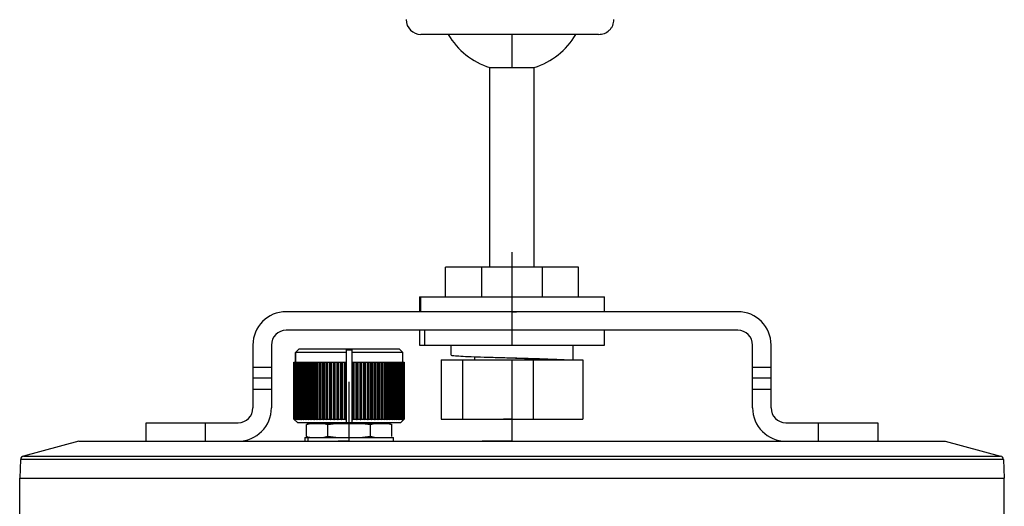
# Model space of a CAD drawing. Header units: millimetres. Extents: x 131 to 434, y 5 to 217.
# Tile 8 of 10: x 131 to 264, y 79 to 145. Entities that reach past the tile are written whole.
import ezdxf

# ---------------------------------------------------------------- set-up
doc = ezdxf.new("R2010")
doc.units = ezdxf.units.MM
doc.header["$PDSIZE"] = -1

msp = doc.modelspace()

# ---------------------------------------------------------------- linework, layer by layer
at = {"color": 7, "linetype": 'Continuous', "lineweight": 25}
for p, q in [((209.15, 143.15), (185.16, 143.15)), ((197.46, 138.68), (197.46, 143.15)), ((194.46, 138.68), (200.46, 138.68)), ((194.46, 111.68), (194.46, 138.68)), ((200.46, 111.68), (200.46, 138.68)), ((206.46, 111.68), (188.46, 111.68)), ((188.46, 107.68), (188.46, 111.68)), ((193.34, 111.68), (193.34, 107.68)), ((201.58, 107.68), (201.58, 111.68)), ((206.46, 107.68), (206.46, 111.68)), ((184.96, 107.68), (184.96, 105.68)), ((184.96, 107.68), (209.96, 107.68)), ((185.11, 107.68), (185.11, 105.68)), ((209.96, 105.68), (209.96, 107.68)), ((227.96, 105.68), (166.96, 105.68)), ((227.96, 103.18), (166.96, 103.18)), ((184.96, 103.18), (184.96, 101.18)), ((185.65, 103.18), (185.65, 101.18)), ((209.96, 101.18), (209.96, 103.18)), ((162.46, 101.18), (162.46, 92.68)), ((164.96, 101.18), (164.96, 92.68)), ((184.96, 101.18), (209.96, 101.18)), ((189.21, 101.18), (189.21, 99.82)), ((229.96, 92.68), (229.96, 101.18)), ((232.46, 92.68), (232.46, 101.18)), ((168.71, 100.68), (168.21, 100.18)), ((168.71, 100.68), (168.21, 100.18)), ((168.21, 100.18), (168.21, 98.88)), ((175.08, 100.18), (168.21, 100.18)), ((168.21, 98.88), (168.21, 100.18)), ((168.71, 100.68), (182.21, 100.68)), ((175.08, 100.68), (175.08, 100.55)), ((175.08, 100.55), (175.08, 100.18)), ((175.08, 100.55), (175.08, 100.53)), ((175.08, 100.53), (175.88, 100.53)), ((175.08, 100.18), (175.08, 98.88)), ((175.87, 100.53), (175.87, 100.68)), ((175.88, 100.53), (175.88, 100.68)), ((175.88, 90.68), (175.88, 100.53)), ((175.88, 98.88), (175.88, 100.18)), ((182.71, 100.18), (175.88, 100.18)), ((182.21, 100.68), (182.71, 100.18)), ((182.71, 98.88), (182.71, 100.18)), ((182.71, 98.88), (182.71, 100.18)), ((205.71, 99.18), (205.71, 101.07)), ((168.01, 98.88), (168.01, 91.18)), ((168.01, 98.88), (175.08, 98.88)), ((168.01, 91.18), (168.01, 98.88)), ((168.02, 98.88), (168.02, 91.18)), ((168.04, 91.18), (168.04, 98.88)), ((168.06, 98.88), (168.06, 91.18)), ((168.11, 91.18), (168.11, 98.88)), ((168.15, 98.88), (168.15, 91.18)), ((168.21, 91.18), (168.21, 98.88)), ((168.26, 98.88), (168.26, 91.18)), ((168.35, 91.18), (168.35, 98.88)), ((168.41, 98.88), (168.41, 91.18)), ((168.52, 91.18), (168.52, 98.88)), ((168.6, 98.88), (168.6, 91.18)), ((168.73, 91.18), (168.73, 98.88)), ((168.82, 98.88), (168.82, 91.18)), ((168.97, 91.18), (168.97, 98.88)), ((169.07, 98.88), (169.07, 91.18)), ((169.24, 91.18), (169.24, 98.88)), ((169.35, 98.88), (169.35, 91.18)), ((169.54, 91.18), (169.54, 98.88)), ((169.67, 98.88), (169.67, 91.18)), ((169.87, 91.18), (169.87, 98.88)), ((170.01, 98.88), (170.01, 91.18)), ((170.22, 91.18), (170.22, 98.88)), ((170.37, 98.88), (170.37, 91.18)), ((170.37, 98.88), (170.37, 91.08)), ((170.61, 91.18), (170.61, 98.88)), ((170.75, 98.88), (170.75, 91.08)), ((170.77, 98.88), (170.77, 91.18)), ((171.01, 91.18), (171.01, 98.88)), ((171.16, 98.88), (171.16, 91.08)), ((171.18, 98.88), (171.18, 91.18)), ((171.44, 91.18), (171.44, 98.88)), ((171.58, 98.88), (171.58, 91.08)), ((171.62, 98.88), (171.62, 91.18)), ((171.89, 91.18), (171.89, 98.88)), ((172.03, 98.88), (172.03, 91.08)), ((172.07, 98.88), (172.07, 91.18)), ((172.35, 91.18), (172.35, 98.88)), ((172.49, 98.88), (172.49, 91.08)), ((172.54, 98.88), (172.54, 91.18)), ((172.83, 91.18), (172.83, 98.88)), ((172.97, 98.88), (172.97, 91.08)), ((173.03, 98.88), (173.03, 91.18)), ((173.33, 91.18), (173.33, 98.88)), ((173.45, 98.88), (173.45, 91.08)), ((173.53, 98.88), (173.53, 91.18)), ((173.83, 91.18), (173.83, 98.88)), ((173.95, 98.88), (173.95, 91.08)), ((174.03, 98.88), (174.03, 91.18)), ((174.34, 91.18), (174.34, 98.88)), ((174.46, 98.88), (174.46, 91.08)), ((174.55, 98.88), (174.55, 91.18)), ((174.86, 91.18), (174.86, 98.88)), ((174.97, 98.88), (174.97, 91.08)), ((175.06, 98.88), (175.06, 91.18)), ((175.08, 91.18), (175.08, 98.88)), ((175.88, 98.88), (175.88, 91.18)), ((175.88, 98.88), (182.91, 98.88)), ((175.9, 91.18), (175.9, 98.88)), ((175.99, 98.88), (175.99, 91.08)), ((176.1, 98.88), (176.1, 91.18)), ((176.41, 91.18), (176.41, 98.88)), ((176.5, 98.88), (176.5, 91.08)), ((176.62, 98.88), (176.62, 91.18)), ((176.93, 91.18), (176.93, 98.88)), ((177.01, 98.88), (177.01, 91.08)), ((177.13, 98.88), (177.13, 91.18)), ((177.43, 91.18), (177.43, 98.88)), ((177.5, 98.88), (177.5, 91.08)), ((177.63, 98.88), (177.63, 91.18)), ((177.93, 91.18), (177.93, 98.88)), ((177.99, 98.88), (177.99, 91.08)), ((178.12, 98.88), (178.12, 91.18)), ((178.41, 91.18), (178.41, 98.88)), ((178.47, 98.88), (178.47, 91.08)), ((178.6, 98.88), (178.6, 91.18)), ((178.88, 91.18), (178.88, 98.88)), ((178.93, 98.88), (178.93, 91.08)), ((179.07, 98.88), (179.07, 91.18)), ((179.34, 91.18), (179.34, 98.88)), ((179.37, 98.88), (179.37, 91.08)), ((179.51, 98.88), (179.51, 91.18)), ((179.77, 91.18), (179.77, 98.88)), ((179.79, 98.88), (179.79, 91.08)), ((179.94, 98.88), (179.94, 91.18)), ((180.18, 91.18), (180.18, 98.88)), ((180.2, 98.88), (180.2, 91.08)), ((180.34, 98.88), (180.34, 91.18)), ((180.57, 91.18), (180.57, 98.88)), ((180.58, 98.88), (180.58, 91.08)), ((180.72, 98.88), (180.72, 91.18)), ((180.94, 91.18), (180.94, 98.88)), ((181.08, 98.88), (181.08, 91.18)), ((181.28, 91.18), (181.28, 98.88)), ((181.41, 98.88), (181.41, 91.18)), ((181.59, 91.18), (181.59, 98.88)), ((181.7, 98.88), (181.7, 91.18)), ((181.87, 91.18), (181.87, 98.88)), ((181.97, 98.88), (181.97, 91.18)), ((182.12, 91.18), (182.12, 98.88)), ((182.21, 98.88), (182.21, 91.18)), ((182.33, 91.18), (182.33, 98.88)), ((182.41, 98.88), (182.41, 91.18)), ((182.52, 91.18), (182.52, 98.88)), ((182.58, 98.88), (182.58, 91.18)), ((182.67, 91.18), (182.67, 98.88)), ((182.72, 98.88), (182.72, 91.18)), ((182.78, 91.18), (182.78, 98.88)), ((182.82, 98.88), (182.82, 91.18)), ((182.86, 91.18), (182.86, 98.88)), ((182.88, 98.88), (182.88, 91.18)), ((182.9, 91.18), (182.9, 98.88)), ((182.91, 98.88), (182.91, 91.18)), ((182.91, 98.88), (182.91, 91.18)), ((187.9, 99.18), (207.02, 99.18)), ((187.9, 99.18), (187.9, 91.18)), ((190.76, 99.18), (190.76, 91.18)), ((192.46, 99.18), (192.46, 99.61)), ((200.32, 99.18), (200.32, 91.18)), ((207.02, 99.18), (207.02, 91.18)), ((162.46, 98.18), (164.96, 98.18)), ((229.96, 98.18), (232.46, 98.18)), ((164.96, 96.68), (162.46, 96.68)), ((232.46, 96.68), (229.96, 96.68)), ((164.96, 95.18), (162.46, 95.18)), ((232.46, 95.18), (229.96, 95.18)), ((148.03, 88.18), (148.03, 90.68)), ((148.03, 90.68), (160.46, 90.68)), ((156.03, 90.68), (156.03, 88.18)), ((168.01, 91.18), (168.01, 91.18)), ((168.51, 90.68), (168.01, 91.18)), ((168.02, 91.18), (168.04, 91.18)), ((168.06, 91.18), (168.11, 91.18)), ((168.15, 91.18), (168.21, 91.18)), ((168.26, 91.18), (168.35, 91.18)), ((168.41, 91.18), (168.52, 91.18)), ((182.41, 90.68), (168.51, 90.68)), ((168.6, 91.18), (168.73, 91.18)), ((168.82, 91.18), (168.97, 91.18)), ((169.07, 91.18), (169.24, 91.18)), ((169.35, 91.18), (169.54, 91.18)), ((169.67, 91.18), (169.87, 91.18)), ((169.69, 88.81), (169.69, 90.45)), ((170.01, 91.18), (170.22, 91.18)), ((180.56, 90.59), (170.35, 90.59)), ((170.37, 91.18), (170.61, 91.18)), ((170.77, 91.18), (171.01, 91.18)), ((171.18, 91.18), (171.44, 91.18)), ((171.62, 91.18), (171.89, 91.18)), ((172.07, 91.18), (172.35, 91.18)), ((172.54, 91.18), (172.83, 91.18)), ((172.57, 88.81), (172.57, 90.45)), ((173.03, 91.18), (173.33, 91.18)), ((173.53, 91.18), (173.83, 91.18)), ((174.03, 91.18), (174.34, 91.18)), ((174.55, 91.18), (174.86, 91.18)), ((175.06, 91.18), (175.08, 91.18)), ((175.46, 90.59), (175.46, 90.68)), ((175.88, 91.18), (175.9, 91.18)), ((176.1, 91.18), (176.41, 91.18)), ((176.62, 91.18), (176.93, 91.18)), ((177.13, 91.18), (177.43, 91.18)), ((177.63, 91.18), (177.93, 91.18)), ((178.12, 91.18), (178.41, 91.18)), ((178.35, 88.81), (178.35, 90.45)), ((178.6, 91.18), (178.88, 91.18)), ((179.07, 91.18), (179.34, 91.18)), ((179.51, 91.18), (179.77, 91.18)), ((179.94, 91.18), (180.18, 91.18)), ((180.34, 91.18), (180.57, 91.18)), ((180.72, 91.18), (180.94, 91.18)), ((181.08, 91.18), (181.28, 91.18)), ((181.23, 88.81), (181.23, 90.45)), ((181.41, 91.18), (181.59, 91.18)), ((181.7, 91.18), (181.87, 91.18)), ((181.97, 91.18), (182.12, 91.18)), ((182.21, 91.18), (182.33, 91.18)), ((182.41, 91.18), (182.52, 91.18)), ((182.41, 90.68), (182.91, 91.18)), ((182.58, 91.18), (182.67, 91.18)), ((182.72, 91.18), (182.78, 91.18)), ((182.82, 91.18), (182.86, 91.18)), ((182.88, 91.18), (182.9, 91.18)), ((182.91, 91.18), (182.91, 91.18)), ((187.9, 91.18), (207.02, 91.18)), ((234.46, 90.68), (246.88, 90.68)), ((238.88, 88.18), (238.88, 90.68)), ((246.88, 90.68), (246.88, 88.18)), ((138.96, 88.18), (131.46, 86.17)), ((138.96, 88.18), (255.96, 88.18)), ((169.46, 88.68), (169.46, 88.18)), ((169.46, 88.68), (181.46, 88.68)), ((169.88, 88.68), (169.88, 88.18)), ((172.57, 88.81), (172.03, 88.68)), ((173.66, 88.68), (172.57, 88.81)), ((178.35, 88.81), (177.26, 88.68)), ((178.89, 88.68), (178.35, 88.81)), ((181.46, 88.18), (181.46, 88.68)), ((255.96, 88.18), (263.46, 86.17)), ((131.09, 85.72), (130.96, 83.18)), ((263.83, 85.72), (131.09, 85.72)), ((131.46, 86.17), (263.46, 86.17)), ((263.83, 85.72), (263.96, 83.18)), ((130.96, 83.18), (263.96, 83.18)), ((130.96, 53.12), (130.96, 83.18)), ((263.96, 53.12), (263.96, 83.18))]:
    msp.add_line(p, q, dxfattribs=at)
at = {"color": 7, "linetype": 'Continuous'}
for p, q in [((197.46, 105.68), (197.46, 113.71)), ((197.46, 101.18), (197.46, 109.21)), ((197.46, 105.68), (198.08, 105.68)), ((197.46, 101.18), (198.78, 101.18)), ((197.46, 91.18), (197.46, 99.21)), ((175.46, 88.18), (175.46, 96.21)), ((175.46, 88.18), (175.46, 96.21)), ((197.46, 88.18), (197.46, 96.21)), ((197.46, 91.18), (196.29, 91.18)), ((175.46, 88.18), (173.99, 88.18)), ((175.46, 88.18), (174.92, 88.18)), ((197.46, 88.18), (193.45, 88.18))]:
    msp.add_line(p, q, dxfattribs=at)
at = {"color": 7, "linetype": 'Continuous', "lineweight": 25, "flags": 128}
for points in [[(175.88, 100.18), (175.88, 100.38), (175.88, 100.53)], [(175.08, 91.18), (175.08, 90.9), (175.08, 90.68)], [(175.88, 90.68), (175.88, 90.96), (175.88, 91.18)]]:
    msp.add_lwpolyline(points, dxfattribs=at)
at = {"color": 7, "linetype": 'Continuous', "lineweight": 25}
for centre, radius, start, end in [((185.16, 145.15), 2, 180, 270), ((197.46, 148.22), 10, 210.5002, 252.5424), ((197.46, 148.22), 10, 287.4576, 329.4998), ((166.96, 101.18), 4.5, 90, 180), ((227.96, 101.18), 4.5, 0, 90), ((166.96, 101.18), 2, 90, 180), ((227.96, 101.18), 2, 0, 90), ((160.46, 92.68), 2, 270, 0), ((160.46, 92.68), 4.5, 270, 0), ((234.46, 92.68), 4.5, 180, 270), ((234.46, 92.68), 2, 180, 270), ((131.59, 85.69), 0.5, 105, 177), ((263.33, 85.69), 0.5, 3, 75)]:
    msp.add_arc(centre, radius, start, end, dxfattribs=at)
for points, knots in [([(209.15, 143.15), (209.42, 143.17), (209.95, 143.23), (210.53, 143.61), (210.88, 144.01), (211.08, 144.37), (211.2, 144.75), (211.22, 145.01), (211.23, 145.15)], [0, 0, 0, 0, 0.248418, 0.497275, 0.625299, 0.751595, 0.876401, 1, 1, 1, 1]), ([(189.26, 99.82), (189.24, 99.82), (189.16, 99.79), (189.56, 99.75), (190.46, 99.68), (191.88, 99.62), (193.65, 99.56), (195.68, 99.5), (197.83, 99.44), (199.95, 99.38), (201.92, 99.31), (203.54, 99.25), (204.54, 99.21), (204.82, 99.18), (204.86, 99.18)], [0, 0, 0, 0, 0.022083, 0.117705, 0.214956, 0.310578, 0.4062, 0.503452, 0.599074, 0.694696, 0.791947, 0.887569, 0.983191, 1, 1, 1, 1]), ([(197.49, 99.45), (197.55, 99.44), (198.27, 99.41), (199.64, 99.35), (201.21, 99.26), (201.76, 99.21), (202, 99.18)], [0, 0, 0, 0, 0.034888, 0.38275, 0.730612, 1, 1, 1, 1]), ([(168.01, 91.18), (168.03, 91.16), (168.07, 91.13), (168.1, 91.09), (168.12, 91.08)], [0, 0, 0, 0, 0.56, 1, 1, 1, 1]), ([(168.12, 91.08), (168.1, 91.1), (168.07, 91.13), (168.03, 91.17), (168.02, 91.18)], [0, 0, 0, 0, 0.56, 1, 1, 1, 1]), ([(168.04, 91.18), (168.06, 91.16), (168.1, 91.13), (168.14, 91.09), (168.16, 91.08)], [0, 0, 0, 0, 0.56, 1, 1, 1, 1]), ([(168.16, 91.08), (168.14, 91.1), (168.11, 91.13), (168.08, 91.17), (168.06, 91.18)], [0, 0, 0, 0, 0.56, 1, 1, 1, 1]), ([(168.11, 91.18), (168.13, 91.16), (168.17, 91.13), (168.21, 91.09), (168.23, 91.08)], [0, 0, 0, 0, 0.56, 1, 1, 1, 1]), ([(168.23, 91.08), (168.21, 91.1), (168.19, 91.13), (168.16, 91.17), (168.15, 91.18)], [0, 0, 0, 0, 0.56, 1, 1, 1, 1]), ([(168.21, 91.18), (168.23, 91.16), (168.28, 91.13), (168.32, 91.09), (168.34, 91.08)], [0, 0, 0, 0, 0.56, 1, 1, 1, 1]), ([(168.34, 91.08), (168.32, 91.1), (168.3, 91.13), (168.27, 91.17), (168.26, 91.18)], [0, 0, 0, 0, 0.56, 1, 1, 1, 1]), ([(168.35, 91.18), (168.37, 91.16), (168.42, 91.13), (168.46, 91.09), (168.48, 91.08)], [0, 0, 0, 0, 0.56, 1, 1, 1, 1]), ([(168.48, 91.08), (168.47, 91.1), (168.45, 91.13), (168.42, 91.17), (168.41, 91.18)], [0, 0, 0, 0, 0.56, 1, 1, 1, 1]), ([(168.52, 91.18), (168.55, 91.16), (168.59, 91.13), (168.64, 91.09), (168.66, 91.08)], [0, 0, 0, 0, 0.56, 1, 1, 1, 1]), ([(168.66, 91.08), (168.65, 91.1), (168.63, 91.13), (168.61, 91.17), (168.6, 91.18)], [0, 0, 0, 0, 0.56, 1, 1, 1, 1]), ([(168.73, 91.18), (168.75, 91.16), (168.8, 91.13), (168.85, 91.09), (168.87, 91.08)], [0, 0, 0, 0, 0.56, 1, 1, 1, 1]), ([(168.87, 91.08), (168.86, 91.1), (168.84, 91.13), (168.83, 91.17), (168.82, 91.18)], [0, 0, 0, 0, 0.56, 1, 1, 1, 1]), ([(168.97, 91.18), (168.99, 91.16), (169.04, 91.13), (169.09, 91.09), (169.11, 91.08)], [0, 0, 0, 0, 0.56, 1, 1, 1, 1]), ([(169.11, 91.08), (169.1, 91.1), (169.09, 91.13), (169.08, 91.17), (169.07, 91.18)], [0, 0, 0, 0, 0.56, 1, 1, 1, 1]), ([(169.24, 91.18), (169.26, 91.16), (169.31, 91.13), (169.36, 91.09), (169.38, 91.08)], [0, 0, 0, 0, 0.56, 1, 1, 1, 1]), ([(169.38, 91.08), (169.38, 91.1), (169.37, 91.13), (169.36, 91.17), (169.35, 91.18)], [0, 0, 0, 0, 0.56, 1, 1, 1, 1]), ([(169.54, 91.18), (169.56, 91.16), (169.61, 91.13), (169.66, 91.09), (169.68, 91.08)], [0, 0, 0, 0, 0.56, 1, 1, 1, 1]), ([(169.68, 91.08), (169.68, 91.1), (169.67, 91.13), (169.67, 91.17), (169.67, 91.18)], [0, 0, 0, 0, 0.56, 1, 1, 1, 1]), ([(169.69, 90.45), (169.92, 90.52), (170.17, 90.59), (170.41, 90.59), (170.43, 90.59), (170.49, 90.59), (170.73, 90.59), (171.13, 90.59), (171.53, 90.59), (171.77, 90.59), (171.83, 90.59), (172.09, 90.59), (172.33, 90.52), (172.57, 90.45)], [0, 0, 0, 0, 0.249296, 0.251387, 0.255284, 0.268493, 0.316575, 0.499399, 0.68285, 0.730774, 0.747553, 0.749496, 1, 1, 1, 1]), ([(170.35, 90.58), (170.28, 90.58), (170.05, 90.59), (169.83, 90.51), (169.69, 90.45)], [0, 0, 0, 0, 0.330601, 1, 1, 1, 1]), ([(169.87, 91.18), (169.89, 91.16), (169.94, 91.13), (169.99, 91.09), (170.01, 91.08)], [0, 0, 0, 0, 0.56, 1, 1, 1, 1]), ([(170.01, 91.08), (170.01, 91.1), (170.01, 91.13), (170.01, 91.17), (170.01, 91.18)], [0, 0, 0, 0, 0.56, 1, 1, 1, 1]), ([(170.22, 91.18), (170.25, 91.16), (170.3, 91.13), (170.35, 91.09), (170.37, 91.08)], [0, 0, 0, 0, 0.56, 1, 1, 1, 1]), ([(170.37, 91.08), (170.37, 91.1), (170.37, 91.13), (170.37, 91.17), (170.37, 91.18)], [0, 0, 0, 0, 0.56, 1, 1, 1, 1]), ([(170.61, 91.18), (170.63, 91.16), (170.68, 91.13), (170.73, 91.09), (170.75, 91.08)], [0, 0, 0, 0, 0.56, 1, 1, 1, 1]), ([(170.75, 91.08), (170.76, 91.1), (170.76, 91.13), (170.77, 91.17), (170.77, 91.18)], [0, 0, 0, 0, 0.56, 1, 1, 1, 1]), ([(171.01, 91.18), (171.04, 91.16), (171.09, 91.13), (171.14, 91.09), (171.16, 91.08)], [0, 0, 0, 0, 0.56, 1, 1, 1, 1]), ([(171.16, 91.08), (171.16, 91.1), (171.17, 91.13), (171.18, 91.17), (171.18, 91.18)], [0, 0, 0, 0, 0.56, 1, 1, 1, 1]), ([(171.44, 91.18), (171.47, 91.16), (171.52, 91.13), (171.56, 91.09), (171.58, 91.08)], [0, 0, 0, 0, 0.56, 1, 1, 1, 1]), ([(171.58, 91.08), (171.59, 91.1), (171.6, 91.13), (171.61, 91.17), (171.62, 91.18)], [0, 0, 0, 0, 0.56, 1, 1, 1, 1]), ([(171.89, 91.18), (171.91, 91.16), (171.96, 91.13), (172.01, 91.09), (172.03, 91.08)], [0, 0, 0, 0, 0.56, 1, 1, 1, 1]), ([(172.03, 91.08), (172.04, 91.1), (172.05, 91.13), (172.07, 91.17), (172.07, 91.18)], [0, 0, 0, 0, 0.56, 1, 1, 1, 1]), ([(172.35, 91.18), (172.38, 91.16), (172.42, 91.13), (172.47, 91.09), (172.49, 91.08)], [0, 0, 0, 0, 0.56, 1, 1, 1, 1]), ([(172.49, 91.08), (172.5, 91.1), (172.52, 91.13), (172.54, 91.17), (172.54, 91.18)], [0, 0, 0, 0, 0.56, 1, 1, 1, 1]), ([(172.57, 90.45), (173.05, 90.52), (173.53, 90.59), (174.02, 90.59), (174.06, 90.59), (174.19, 90.59), (174.66, 90.59), (175.46, 90.59), (176.26, 90.59), (176.73, 90.59), (176.86, 90.59), (177.38, 90.59), (177.87, 90.52), (178.35, 90.45)], [0, 0, 0, 0, 0.249296, 0.251387, 0.255284, 0.268493, 0.316575, 0.499399, 0.68285, 0.730774, 0.747553, 0.749496, 1, 1, 1, 1]), ([(172.83, 91.18), (172.86, 91.16), (172.9, 91.13), (172.95, 91.09), (172.97, 91.08)], [0, 0, 0, 0, 0.56, 1, 1, 1, 1]), ([(172.97, 91.08), (172.98, 91.1), (173, 91.13), (173.02, 91.17), (173.03, 91.18)], [0, 0, 0, 0, 0.56, 1, 1, 1, 1]), ([(173.33, 91.18), (173.35, 91.16), (173.39, 91.13), (173.44, 91.09), (173.45, 91.08)], [0, 0, 0, 0, 0.56, 1, 1, 1, 1]), ([(173.45, 91.08), (173.47, 91.1), (173.49, 91.13), (173.52, 91.17), (173.53, 91.18)], [0, 0, 0, 0, 0.56, 1, 1, 1, 1]), ([(173.83, 91.18), (173.85, 91.16), (173.89, 91.13), (173.93, 91.09), (173.95, 91.08)], [0, 0, 0, 0, 0.56, 1, 1, 1, 1]), ([(173.95, 91.08), (173.97, 91.1), (173.99, 91.13), (174.02, 91.17), (174.03, 91.18)], [0, 0, 0, 0, 0.56, 1, 1, 1, 1]), ([(174.34, 91.18), (174.36, 91.16), (174.4, 91.13), (174.44, 91.09), (174.46, 91.08)], [0, 0, 0, 0, 0.56, 1, 1, 1, 1]), ([(174.46, 91.08), (174.47, 91.1), (174.5, 91.13), (174.53, 91.17), (174.55, 91.18)], [0, 0, 0, 0, 0.56, 1, 1, 1, 1]), ([(174.86, 91.18), (174.88, 91.16), (174.91, 91.13), (174.95, 91.09), (174.97, 91.08)], [0, 0, 0, 0, 0.56, 1, 1, 1, 1]), ([(174.97, 91.08), (174.99, 91.1), (175.02, 91.13), (175.05, 91.17), (175.06, 91.18)], [0, 0, 0, 0, 0.56, 1, 1, 1, 1]), ([(175.9, 91.18), (175.91, 91.16), (175.95, 91.13), (175.98, 91.09), (175.99, 91.08)], [0, 0, 0, 0, 0.56, 1, 1, 1, 1]), ([(175.99, 91.08), (176.01, 91.1), (176.05, 91.13), (176.09, 91.17), (176.1, 91.18)], [0, 0, 0, 0, 0.56, 1, 1, 1, 1]), ([(176.41, 91.18), (176.43, 91.16), (176.46, 91.13), (176.49, 91.09), (176.5, 91.08)], [0, 0, 0, 0, 0.56, 1, 1, 1, 1]), ([(176.5, 91.08), (176.52, 91.1), (176.56, 91.13), (176.6, 91.17), (176.62, 91.18)], [0, 0, 0, 0, 0.56, 1, 1, 1, 1]), ([(176.93, 91.18), (176.94, 91.16), (176.97, 91.13), (176.99, 91.09), (177.01, 91.08)], [0, 0, 0, 0, 0.56, 1, 1, 1, 1]), ([(177.01, 91.08), (177.03, 91.1), (177.07, 91.13), (177.11, 91.17), (177.13, 91.18)], [0, 0, 0, 0, 0.56, 1, 1, 1, 1]), ([(177.43, 91.18), (177.45, 91.16), (177.47, 91.13), (177.49, 91.09), (177.5, 91.08)], [0, 0, 0, 0, 0.56, 1, 1, 1, 1]), ([(177.5, 91.08), (177.53, 91.1), (177.57, 91.13), (177.61, 91.17), (177.63, 91.18)], [0, 0, 0, 0, 0.56, 1, 1, 1, 1]), ([(177.93, 91.18), (177.94, 91.16), (177.96, 91.13), (177.98, 91.09), (177.99, 91.08)], [0, 0, 0, 0, 0.56, 1, 1, 1, 1]), ([(177.99, 91.08), (178.02, 91.1), (178.06, 91.13), (178.1, 91.17), (178.12, 91.18)], [0, 0, 0, 0, 0.56, 1, 1, 1, 1]), ([(178.35, 90.45), (178.58, 90.52), (178.83, 90.59), (179.07, 90.59), (179.09, 90.59), (179.15, 90.59), (179.39, 90.59), (179.79, 90.59), (180.19, 90.59), (180.43, 90.59), (180.49, 90.59), (180.75, 90.59), (180.99, 90.52), (181.23, 90.45)], [0, 0, 0, 0, 0.249296, 0.251387, 0.255284, 0.268493, 0.316575, 0.499399, 0.68285, 0.730774, 0.747553, 0.749496, 1, 1, 1, 1]), ([(178.41, 91.18), (178.42, 91.16), (178.44, 91.13), (178.46, 91.09), (178.47, 91.08)], [0, 0, 0, 0, 0.56, 1, 1, 1, 1]), ([(178.47, 91.08), (178.49, 91.1), (178.54, 91.13), (178.58, 91.17), (178.6, 91.18)], [0, 0, 0, 0, 0.56, 1, 1, 1, 1]), ([(178.88, 91.18), (178.89, 91.16), (178.9, 91.13), (178.92, 91.09), (178.93, 91.08)], [0, 0, 0, 0, 0.56, 1, 1, 1, 1]), ([(178.93, 91.08), (178.95, 91.1), (179, 91.13), (179.05, 91.17), (179.07, 91.18)], [0, 0, 0, 0, 0.56, 1, 1, 1, 1]), ([(179.34, 91.18), (179.34, 91.16), (179.35, 91.13), (179.36, 91.09), (179.37, 91.08)], [0, 0, 0, 0, 0.56, 1, 1, 1, 1]), ([(179.37, 91.08), (179.4, 91.1), (179.44, 91.13), (179.49, 91.17), (179.51, 91.18)], [0, 0, 0, 0, 0.56, 1, 1, 1, 1]), ([(179.77, 91.18), (179.77, 91.16), (179.78, 91.13), (179.79, 91.09), (179.79, 91.08)], [0, 0, 0, 0, 0.56, 1, 1, 1, 1]), ([(179.79, 91.08), (179.82, 91.1), (179.87, 91.13), (179.92, 91.17), (179.94, 91.18)], [0, 0, 0, 0, 0.56, 1, 1, 1, 1]), ([(180.18, 91.18), (180.19, 91.16), (180.19, 91.13), (180.19, 91.09), (180.2, 91.08)], [0, 0, 0, 0, 0.56, 1, 1, 1, 1]), ([(180.2, 91.08), (180.22, 91.1), (180.27, 91.13), (180.32, 91.17), (180.34, 91.18)], [0, 0, 0, 0, 0.56, 1, 1, 1, 1]), ([(180.56, 90.58), (180.64, 90.58), (180.87, 90.59), (181.09, 90.51), (181.23, 90.45)], [0, 0, 0, 0, 0.3306015, 1, 1, 1, 1]), ([(180.57, 91.18), (180.57, 91.16), (180.57, 91.13), (180.58, 91.09), (180.58, 91.08)], [0, 0, 0, 0, 0.56, 1, 1, 1, 1]), ([(180.58, 91.08), (180.6, 91.1), (180.65, 91.13), (180.7, 91.17), (180.72, 91.18)], [0, 0, 0, 0, 0.56, 1, 1, 1, 1]), ([(180.94, 91.18), (180.94, 91.16), (180.93, 91.13), (180.93, 91.09), (180.93, 91.08)], [0, 0, 0, 0, 0.56, 1, 1, 1, 1]), ([(180.93, 91.08), (180.96, 91.1), (181.01, 91.13), (181.06, 91.17), (181.08, 91.18)], [0, 0, 0, 0, 0.56, 1, 1, 1, 1]), ([(181.28, 91.18), (181.27, 91.16), (181.27, 91.13), (181.26, 91.09), (181.26, 91.08)], [0, 0, 0, 0, 0.56, 1, 1, 1, 1]), ([(181.26, 91.08), (181.29, 91.1), (181.34, 91.13), (181.38, 91.17), (181.41, 91.18)], [0, 0, 0, 0, 0.56, 1, 1, 1, 1]), ([(181.59, 91.18), (181.58, 91.16), (181.57, 91.13), (181.56, 91.09), (181.56, 91.08)], [0, 0, 0, 0, 0.56, 1, 1, 1, 1]), ([(181.56, 91.08), (181.59, 91.1), (181.64, 91.13), (181.68, 91.17), (181.7, 91.18)], [0, 0, 0, 0, 0.56, 1, 1, 1, 1]), ([(181.87, 91.18), (181.86, 91.16), (181.85, 91.13), (181.84, 91.09), (181.83, 91.08)], [0, 0, 0, 0, 0.56, 1, 1, 1, 1]), ([(181.83, 91.08), (181.86, 91.1), (181.9, 91.13), (181.95, 91.17), (181.97, 91.18)], [0, 0, 0, 0, 0.56, 1, 1, 1, 1]), ([(182.12, 91.18), (182.11, 91.16), (182.09, 91.13), (182.08, 91.09), (182.07, 91.08)], [0, 0, 0, 0, 0.56, 1, 1, 1, 1]), ([(182.07, 91.08), (182.1, 91.1), (182.14, 91.13), (182.19, 91.17), (182.21, 91.18)], [0, 0, 0, 0, 0.56, 1, 1, 1, 1]), ([(182.33, 91.18), (182.32, 91.16), (182.3, 91.13), (182.29, 91.09), (182.28, 91.08)], [0, 0, 0, 0, 0.56, 1, 1, 1, 1]), ([(182.28, 91.08), (182.3, 91.1), (182.35, 91.13), (182.39, 91.17), (182.41, 91.18)], [0, 0, 0, 0, 0.56, 1, 1, 1, 1]), ([(182.52, 91.18), (182.51, 91.16), (182.48, 91.13), (182.46, 91.09), (182.45, 91.08)], [0, 0, 0, 0, 0.56, 1, 1, 1, 1]), ([(182.45, 91.08), (182.48, 91.1), (182.52, 91.13), (182.56, 91.17), (182.58, 91.18)], [0, 0, 0, 0, 0.56, 1, 1, 1, 1]), ([(182.67, 91.18), (182.65, 91.16), (182.63, 91.13), (182.6, 91.09), (182.59, 91.08)], [0, 0, 0, 0, 0.56, 1, 1, 1, 1]), ([(182.59, 91.08), (182.61, 91.1), (182.66, 91.13), (182.7, 91.17), (182.72, 91.18)], [0, 0, 0, 0, 0.56, 1, 1, 1, 1]), ([(182.78, 91.18), (182.77, 91.16), (182.74, 91.13), (182.71, 91.09), (182.7, 91.08)], [0, 0, 0, 0, 0.56, 1, 1, 1, 1]), ([(182.7, 91.08), (182.72, 91.1), (182.76, 91.13), (182.8, 91.17), (182.82, 91.18)], [0, 0, 0, 0, 0.56, 1, 1, 1, 1]), ([(182.86, 91.18), (182.84, 91.16), (182.81, 91.13), (182.78, 91.09), (182.77, 91.08)], [0, 0, 0, 0, 0.56, 1, 1, 1, 1]), ([(182.77, 91.08), (182.79, 91.1), (182.83, 91.13), (182.86, 91.17), (182.88, 91.18)], [0, 0, 0, 0, 0.56, 1, 1, 1, 1]), ([(182.9, 91.18), (182.88, 91.16), (182.85, 91.13), (182.81, 91.09), (182.8, 91.08)], [0, 0, 0, 0, 0.56, 1, 1, 1, 1]), ([(182.8, 91.08), (182.82, 91.1), (182.86, 91.13), (182.89, 91.17), (182.91, 91.18)], [0, 0, 0, 0, 0.56, 1, 1, 1, 1]), ([(170.14, 88.68), (170.06, 88.69), (169.9, 88.72), (169.75, 88.78), (169.69, 88.81)], [0, 0, 0, 0, 0.559243, 1, 1, 1, 1])]:
    msp.add_open_spline(points, degree=3, knots=knots, dxfattribs=at)
at = {"color": 7, "linetype": 'Continuous'}
for p in [(197.46, 105.68), (197.46, 101.18), (197.46, 91.18), (175.46, 88.18), (175.46, 88.18), (197.46, 88.18)]:
    msp.add_point(p, dxfattribs=at)

doc.saveas('drawing.dxf')
